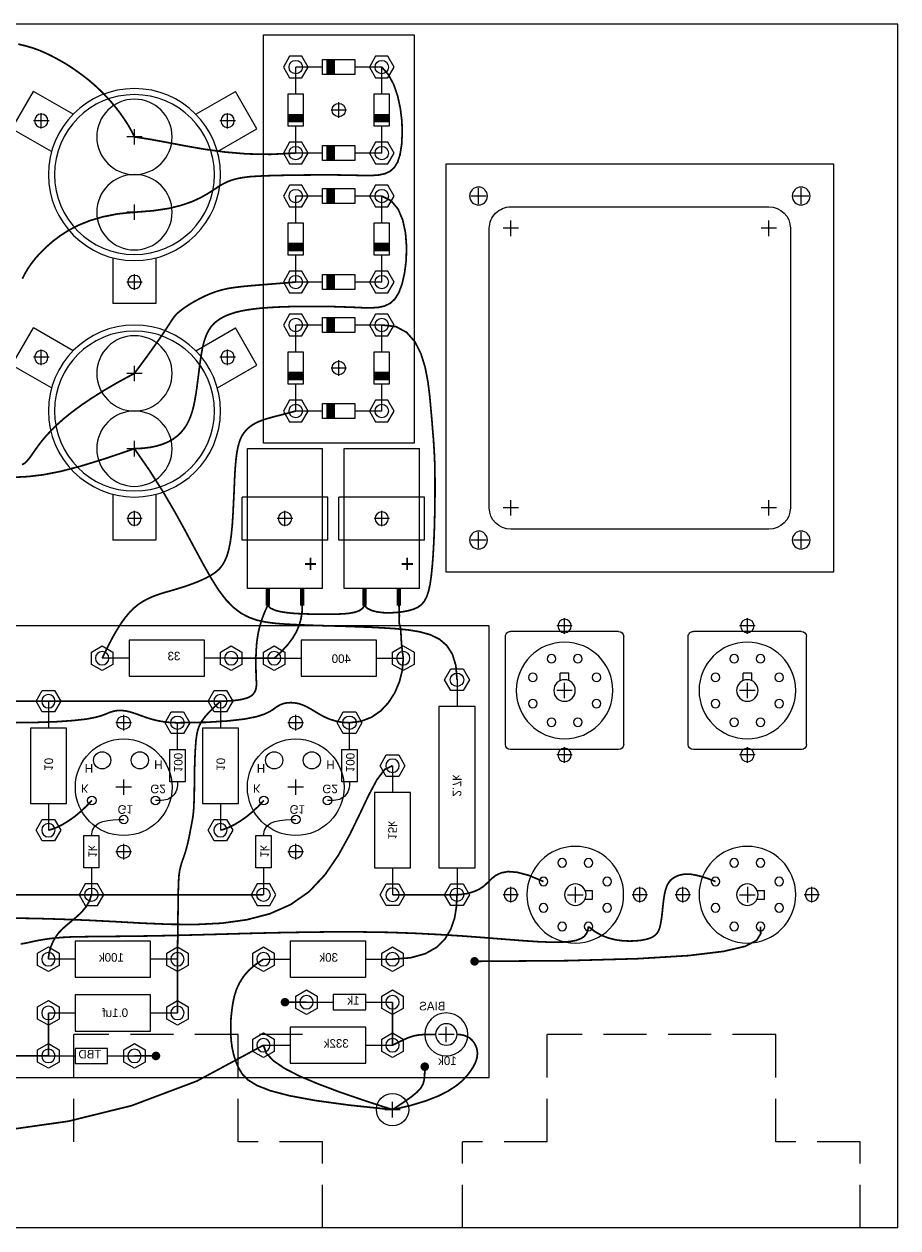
# Model space of a CAD drawing. Extents: x 0 to 48.2, y 0 to 26.
# Tile 5 of 5: x 38.1 to 48.2, y 12 to 26. Entities that reach past the tile are written whole.
import ezdxf

# ---------------------------------------------------------------- set-up
doc = ezdxf.new("R2010")
doc.units = 0
doc.linetypes.add('DASHED', pattern=[0.75, 0.5, -0.25])
doc.layers.get('0').update_dxf_attribs({"linetype": 'CONTINUOUS'})
for name, color, linetype in [('CHASSIS', 6, 'CONTINUOUS'), ('INSIDE', 1, 'CONTINUOUS'), ('PARTS', 3, 'CONTINUOUS'), ('WIRE', 253, 'CONTINUOUS')]:
    doc.layers.add(name, color=color, linetype=linetype)

# ---------------------------------------------------------------- blocks, each defined once
blk = doc.blocks.new('R05')
at = {"layer": 'INSIDE'}
for p, q in [((0, 0.5), (0, 0.188)), ((-0.088, -0.188), (-0.088, 0.188)), ((-0.088, 0.188), (0, 0.188)), ((0, 0.188), (0.088, 0.188)), ((0.088, 0.188), (0.088, -0.188)), ((0.088, -0.188), (-0.088, -0.188)), ((0, -0.188), (0, -0.5))]:
    blk.add_line(p, q, dxfattribs=at)
for points in [[(-0.072, 0.625), (-0.144, 0.5), (-0.072, 0.375), (0.072, 0.375), (0.144, 0.5), (0.072, 0.625)], [(-0.072, -0.375), (-0.144, -0.5), (-0.072, -0.625), (0.072, -0.625), (0.144, -0.5), (0.072, -0.375)]]:
    blk.add_lwpolyline(points, close=True, dxfattribs=at)
for centre in [(0, 0.5), (0, -0.5)]:
    blk.add_circle(centre, 0.078, dxfattribs=at)
blk = doc.blocks.new('POT_SMALL')
at = {"layer": 'CHASSIS'}
blk.add_circle((0, 0), 0.125, dxfattribs=at)
at = {"layer": 'INSIDE'}
for radius in [0.25, 0.125]:
    blk.add_circle((0, 0), radius, dxfattribs=at)
blk = doc.blocks.new('XFMR')
at = {"layer": 'CHASSIS'}
for p, q in [((1.625, 1.75), (-1.625, 1.75)), ((-1.875, 1.5), (-1.875, -1.5)), ((1.875, -1.5), (1.875, 1.5)), ((-1.625, -1.75), (1.625, -1.75))]:
    blk.add_line(p, q, dxfattribs=at)
for centre in [(-2, 1.875), (2, 1.875), (-2, -1.875), (2, -1.875)]:
    blk.add_circle(centre, 0.104, dxfattribs=at)
for centre, start, end in [((-1.625, 1.5), 90, 180), ((1.625, 1.5), 0, 90), ((-1.625, -1.5), 180, 270), ((1.625, -1.5), 270, 0)]:
    blk.add_arc(centre, 0.25, start, end, dxfattribs=at)
at = {"layer": 'PARTS'}
for p, q in [((-2.375, 2.25), (-2.375, -2.25)), ((2.375, 2.25), (-2.375, 2.25)), ((2.375, -2.25), (2.375, 2.25)), ((1.625, 1.75), (-1.625, 1.75)), ((-1.875, 1.5), (-1.875, -1.5)), ((1.875, -1.5), (1.875, 1.5)), ((-1.625, -1.75), (1.625, -1.75)), ((-2.375, -2.25), (2.375, -2.25))]:
    blk.add_line(p, q, dxfattribs=at)
for centre in [(-2, 1.875), (2, 1.875), (-2, -1.875), (2, -1.875)]:
    blk.add_circle(centre, 0.104, dxfattribs=at)
for centre, start, end in [((-1.625, 1.5), 90, 180), ((1.625, 1.5), 0, 90), ((-1.625, -1.5), 180, 270), ((1.625, -1.5), 270, 0)]:
    blk.add_arc(centre, 0.25, start, end, dxfattribs=at)
blk = doc.blocks.new('OCTAL')
at = {"layer": 'CHASSIS'}
for centre, radius in [((0, 0), 0.562), ((-0.75, 0), 0.078), ((0.75, 0), 0.078)]:
    blk.add_circle(centre, radius, dxfattribs=at)
at = {"layer": 'PARTS'}
for p, q in [((0.115, 0.05), (0.2, 0.05)), ((0.2, 0.05), (0.2, -0.05)), ((0.115, -0.05), (0.2, -0.05))]:
    blk.add_line(p, q, dxfattribs=at)
for centre, radius in [((0, 0), 0.562), ((-0.153, 0.37), 0.05), ((0.153, 0.37), 0.05), ((-0.37, 0.153), 0.05), ((0.37, 0.153), 0.05), ((-0.75, 0), 0.078), ((0, 0), 0.125), ((0.75, 0), 0.078), ((-0.37, -0.153), 0.05), ((0.37, -0.153), 0.05), ((-0.153, -0.37), 0.05), ((0.153, -0.37), 0.05)]:
    blk.add_circle(centre, radius, dxfattribs=at)
blk = doc.blocks.new('RELAY')
at = {"layer": 'PARTS'}
for p, q in [((-0.6875, 0.6275), (-0.6875, -0.6275)), ((-0.6275, 0.6875), (0.6275, 0.6875)), ((0.6875, 0.6275), (0.6875, -0.6275)), ((-0.6275, -0.6875), (0.6275, -0.6875))]:
    blk.add_line(p, q, dxfattribs=at)
for centre, start, end in [((-0.6275, 0.6275), 90, 180), ((0.6275, 0.6275), 0, 90), ((-0.6275, -0.6275), 180, 270), ((0.6275, -0.6275), 270, 0)]:
    blk.add_arc(centre, 0.06, start, end, dxfattribs=at)
blk.add_blockref('OCTAL', (0, 0), dxfattribs=at)
blk = doc.blocks.new('BRIDGE')
at = {"layer": 'INSIDE'}
for p, q in [((0, 0), (0.312, 0)), ((0.312, 0.088), (0.688, 0.088)), ((0.312, 0), (0.312, 0.088)), ((0.312, -0.088), (0.312, 0)), ((0.688, 0.088), (0.688, -0.088)), ((0.688, 0), (1, 0)), ((0.688, -0.088), (0.312, -0.088)), ((0.312, -0.912), (0.688, -0.912)), ((0.312, -1), (0.312, -0.912)), ((0.688, -0.912), (0.688, -1.088)), ((0, -1), (0.312, -1)), ((0.312, -1.088), (0.312, -1)), ((0.688, -1.088), (0.312, -1.088)), ((0.688, -1), (1, -1))]:
    blk.add_line(p, q, dxfattribs=at)
at = {"layer": 'INSIDE', "const_width": 0.1}
for points in [[(0.594, 0.088), (0.594, -0.088)], [(-0.088, -0.406), (0.088, -0.406)], [(0.912, -0.406), (1.088, -0.406)], [(0.594, -0.912), (0.594, -1.088)]]:
    blk.add_lwpolyline(points, dxfattribs=at)
for p in [(0, -0.5), (1, -0.5)]:
    blk.add_blockref('R05', p)
blk = doc.blocks.new('RECTIFIERS')
at = {"layer": 'CHASSIS'}
for centre in [(0, 0), (0, -3)]:
    blk.add_circle(centre, 0.078, dxfattribs=at)
at = {"layer": 'INSIDE'}
for p, q in [((-0.875, -3.875), (-0.875, 0.875)), ((-0.875, 0.875), (0.875, 0.875)), ((0.875, 0.875), (0.875, -3.875)), ((0.875, -3.875), (-0.875, -3.875))]:
    blk.add_line(p, q, dxfattribs=at)
for centre in [(0, 0), (0, -3)]:
    blk.add_circle(centre, 0.078, dxfattribs=at)
for p in [(-0.5, 0.5), (-0.5, -1), (-0.5, -2.5)]:
    blk.add_blockref('BRIDGE', p, dxfattribs=at)
blk = doc.blocks.new('MOTORCAP')
at = {"layer": 'CHASSIS'}
for centre, radius in [((0, 1.25), 0.078), ((0, 0.438), 0.438), ((0, -0.438), 0.438), ((-1.083, -0.625), 0.078), ((1.083, -0.625), 0.078)]:
    blk.add_circle(centre, radius, dxfattribs=at)
at = {"layer": 'PARTS'}
for p, q in [((-0.25, 0.968), (-0.25, 1.5)), ((0.25, 1.5), (-0.25, 1.5)), ((0.25, 0.968), (0.25, 1.5)), ((-0.964, -0.268), (-1.424, -0.533)), ((0.964, -0.268), (1.424, -0.533)), ((-1.424, -0.533), (-1.174, -0.967)), ((1.424, -0.533), (1.174, -0.967)), ((-0.714, -0.701), (-1.174, -0.967)), ((0.714, -0.701), (1.174, -0.967))]:
    blk.add_line(p, q, dxfattribs=at)
for centre, radius in [((0, 1.25), 0.078), ((0, 0), 1), ((0, 0), 0.93), ((-1.083, -0.625), 0.078), ((1.083, -0.625), 0.078)]:
    blk.add_circle(centre, radius, dxfattribs=at)
blk = doc.blocks.new('R5')
at = {"layer": 'INSIDE'}
for p, q in [((0, 0.75), (0, 0.438)), ((-0.21, -0.438), (-0.21, 0.438)), ((-0.21, 0.438), (0, 0.438)), ((0, 0.438), (0.21, 0.438)), ((0.21, 0.438), (0.21, -0.438)), ((0.21, -0.438), (-0.21, -0.438)), ((0, -0.438), (0, -0.75))]:
    blk.add_line(p, q, dxfattribs=at)
for points in [[(-0.072, 0.875), (-0.144, 0.75), (-0.072, 0.625), (0.072, 0.625), (0.144, 0.75), (0.072, 0.875)], [(-0.072, -0.625), (-0.144, -0.75), (-0.072, -0.875), (0.072, -0.875), (0.144, -0.75), (0.072, -0.625)]]:
    blk.add_lwpolyline(points, close=True, dxfattribs=at)
for centre in [(0, 0.75), (0, -0.75)]:
    blk.add_circle(centre, 0.078, dxfattribs=at)
blk = doc.blocks.new('ELCAP2')
at = {"layer": 'CHASSIS'}
blk.add_circle((0, 0), 0.078, dxfattribs=at)
at = {"layer": 'INSIDE'}
for p, q in [((-0.8125, 0.4375), (0.8125, 0.4375)), ((-0.8125, 0.4375), (-0.8125, -0.4375)), ((-0.25, 0.4975), (-0.25, -0.4975)), ((-0.25, 0.4975), (0.25, 0.4975)), ((0.25, 0.4975), (0.25, -0.4975)), ((0.8125, -0.4375), (0.8125, 0.4375)), ((-0.8125, -0.4375), (0.8125, -0.4375)), ((-0.25, -0.4975), (0.25, -0.4975))]:
    blk.add_line(p, q, dxfattribs=at)
at = {"layer": 'INSIDE', "const_width": 0.05}
for points in [[(-0.8125, 0.2), (-1.0125, 0.2)], [(-0.8125, -0.2), (-1.0125, -0.2)]]:
    blk.add_lwpolyline(points, dxfattribs=at)
at = {"layer": 'INSIDE'}
blk.add_circle((0, 0), 0.078, dxfattribs=at)

msp = doc.modelspace()

# ---------------------------------------------------------------- linework, layer by layer
at = {"layer": 'CHASSIS'}
for p, q in [((48.25, 26), (31.25, 26)), ((48.25, 12), (48.25, 26)), ((41.75, 24.91), (41.75, 25.09)), ((38.292, 24.785), (38.292, 24.965)), ((40.458, 24.785), (40.458, 24.965)), ((41.84, 25), (41.66, 25)), ((38.382, 24.875), (38.202, 24.875)), ((40.548, 24.875), (40.368, 24.875)), ((39.465, 24.688), (39.285, 24.688)), ((39.375, 24.598), (39.375, 24.777)), ((43.375, 23.91), (43.375, 24.09)), ((47.125, 23.91), (47.125, 24.09)), ((43.465, 24), (43.285, 24)), ((47.215, 24), (47.035, 24)), ((39.465, 23.812), (39.285, 23.812)), ((39.375, 23.723), (39.375, 23.902)), ((43.75, 23.535), (43.75, 23.715)), ((46.75, 23.535), (46.75, 23.715)), ((43.84, 23.625), (43.66, 23.625)), ((46.84, 23.625), (46.66, 23.625)), ((39.465, 23), (39.285, 23)), ((39.375, 22.91), (39.375, 23.09)), ((38.382, 22.125), (38.202, 22.125)), ((38.292, 22.035), (38.292, 22.215)), ((40.548, 22.125), (40.368, 22.125)), ((40.458, 22.035), (40.458, 22.215)), ((39.375, 21.848), (39.375, 22.027)), ((41.84, 22), (41.66, 22)), ((41.75, 21.91), (41.75, 22.09)), ((39.465, 21.938), (39.285, 21.938)), ((39.375, 20.973), (39.375, 21.152)), ((39.465, 21.062), (39.285, 21.062)), ((43.75, 20.285), (43.75, 20.465)), ((46.75, 20.285), (46.75, 20.465)), ((39.375, 20.16), (39.375, 20.34)), ((41.125, 20.16), (41.125, 20.34)), ((42.25, 20.16), (42.25, 20.34)), ((43.84, 20.375), (43.66, 20.375)), ((46.84, 20.375), (46.66, 20.375)), ((39.465, 20.25), (39.285, 20.25)), ((41.215, 20.25), (41.035, 20.25)), ((42.34, 20.25), (42.16, 20.25)), ((43.375, 19.91), (43.375, 20.09)), ((47.125, 19.91), (47.125, 20.09)), ((43.465, 20), (43.285, 20)), ((47.215, 20), (47.035, 20)), ((44.375, 18.91), (44.375, 19.09)), ((46.5, 18.91), (46.5, 19.09)), ((44.465, 19), (44.285, 19)), ((46.59, 19), (46.41, 19)), ((44.465, 18.25), (44.285, 18.25)), ((44.375, 18.16), (44.375, 18.34)), ((46.59, 18.25), (46.41, 18.25)), ((46.5, 18.16), (46.5, 18.34)), ((39.25, 17.785), (39.25, 17.965)), ((41.25, 17.785), (41.25, 17.965)), ((39.34, 17.875), (39.16, 17.875)), ((41.34, 17.875), (41.16, 17.875)), ((44.375, 17.41), (44.375, 17.59)), ((46.5, 17.41), (46.5, 17.59)), ((44.465, 17.5), (44.285, 17.5)), ((46.59, 17.5), (46.41, 17.5)), ((39.34, 17.125), (39.16, 17.125)), ((39.25, 17.035), (39.25, 17.215)), ((41.34, 17.125), (41.16, 17.125)), ((41.25, 17.035), (41.25, 17.215)), ((39.25, 16.285), (39.25, 16.465)), ((41.25, 16.285), (41.25, 16.465)), ((39.34, 16.375), (39.16, 16.375)), ((41.34, 16.375), (41.16, 16.375)), ((43.75, 15.785), (43.75, 15.965)), ((44.5, 15.965), (44.5, 15.785)), ((45.25, 15.785), (45.25, 15.965)), ((45.75, 15.785), (45.75, 15.965)), ((46.5, 15.965), (46.5, 15.785)), ((47.25, 15.785), (47.25, 15.965)), ((43.84, 15.875), (43.66, 15.875)), ((44.41, 15.875), (44.59, 15.875)), ((45.34, 15.875), (45.16, 15.875)), ((45.84, 15.875), (45.66, 15.875)), ((46.41, 15.875), (46.59, 15.875)), ((47.34, 15.875), (47.16, 15.875)), ((43, 14.16), (43, 14.34)), ((43.09, 14.25), (42.91, 14.25)), ((42.375, 13.285), (42.375, 13.465)), ((42.465, 13.375), (42.285, 13.375)), ((48.25, 12), (31.25, 12))]:
    msp.add_line(p, q, dxfattribs=at)
at = {"layer": 'CHASSIS', "linetype": 'DASHED'}
for p, q in [((38.671, 13), (38.671, 14.25)), ((41.329, 14.25), (38.671, 14.25)), ((40.579, 13), (40.579, 14.25)), ((44.171, 13), (44.171, 14.25)), ((46.829, 14.25), (44.171, 14.25)), ((46.829, 13), (46.829, 14.25)), ((41.562, 13), (40.579, 13)), ((41.562, 12), (41.562, 13)), ((43.188, 12), (43.188, 13)), ((44.171, 13), (43.188, 13)), ((47.812, 13), (46.829, 13)), ((47.812, 12), (47.812, 13))]:
    msp.add_line(p, q, dxfattribs=at)
at = {"layer": 'CHASSIS'}
for centre, radius in [((39.25, 17.875), 0.078), ((41.25, 17.875), 0.078), ((39.25, 17.125), 0.562), ((41.25, 17.125), 0.562), ((39.25, 16.375), 0.078), ((41.25, 16.375), 0.078), ((42.375, 13.375), 0.188)]:
    msp.add_circle(centre, radius, dxfattribs=at)
at = {"layer": 'INSIDE'}
for p, q in [((43.125, 19), (31.5, 19)), ((43.5, 19), (43.125, 19)), ((43.5, 13.75), (43.5, 19)), ((43.125, 18.375), (43.125, 18.062)), ((42.915, 18.062), (42.915, 16.188)), ((43.125, 18.062), (42.915, 18.062)), ((43.335, 18.062), (43.125, 18.062)), ((43.335, 16.188), (43.335, 18.062)), ((39.875, 17.562), (39.875, 17.875)), ((41.875, 17.562), (41.875, 17.875)), ((39.787, 17.188), (39.787, 17.562)), ((39.787, 17.562), (39.963, 17.562)), ((39.963, 17.562), (39.963, 17.188)), ((41.787, 17.562), (41.963, 17.562)), ((41.787, 17.188), (41.787, 17.562)), ((41.963, 17.562), (41.963, 17.188)), ((39.875, 17.188), (39.787, 17.188)), ((39.963, 17.188), (39.875, 17.188)), ((41.875, 17.188), (41.787, 17.188)), ((41.963, 17.188), (41.875, 17.188)), ((38.787, 16.188), (38.787, 16.562)), ((38.787, 16.562), (38.875, 16.562)), ((38.787, 16.562), (38.875, 16.562)), ((38.875, 16.562), (38.963, 16.562)), ((38.963, 16.562), (38.963, 16.188)), ((40.787, 16.188), (40.787, 16.562)), ((40.787, 16.562), (40.875, 16.562)), ((40.875, 16.562), (40.963, 16.562)), ((40.963, 16.562), (40.963, 16.188)), ((38.963, 16.188), (38.787, 16.188)), ((38.875, 16.188), (38.875, 15.875)), ((40.963, 16.188), (40.787, 16.188)), ((40.875, 16.188), (40.875, 15.875)), ((42.915, 16.188), (43.335, 16.188)), ((43.125, 16.188), (43.125, 15.875)), ((42.75, 14.5), (42.75, 14.5)), ((31.5, 13.75), (43.5, 13.75))]:
    msp.add_line(p, q, dxfattribs=at)
for points in [[(43.197, 18.5), (43.269, 18.375), (43.197, 18.25), (43.053, 18.25), (42.981, 18.375), (43.053, 18.5)], [(39.947, 18), (40.019, 17.875), (39.947, 17.75), (39.803, 17.75), (39.731, 17.875), (39.803, 18)], [(41.947, 18), (42.019, 17.875), (41.947, 17.75), (41.803, 17.75), (41.731, 17.875), (41.803, 18)], [(38.803, 16), (38.731, 15.875), (38.803, 15.75), (38.947, 15.75), (39.019, 15.875), (38.947, 16)], [(40.803, 16), (40.731, 15.875), (40.803, 15.75), (40.947, 15.75), (41.019, 15.875), (40.947, 16)], [(43.197, 16), (43.269, 15.875), (43.197, 15.75), (43.053, 15.75), (42.981, 15.875), (43.053, 16)]]:
    msp.add_lwpolyline(points, close=True, dxfattribs=at)
for points in [[(39.875, 17.188), (39.875, 17.15), (39.871, 17.119), (39.865, 17.092), (39.856, 17.07), (39.845, 17.051), (39.833, 17.035), (39.819, 17.022), (39.805, 17.011), (39.79, 17), (39.775, 16.991), (39.758, 16.984), (39.738, 16.978), (39.715, 16.974), (39.688, 16.971), (39.656, 16.971), (39.62, 16.972)], [(41.875, 17.188), (41.875, 17.15), (41.871, 17.119), (41.865, 17.092), (41.856, 17.07), (41.845, 17.051), (41.833, 17.035), (41.819, 17.022), (41.805, 17.011), (41.79, 17), (41.775, 16.991), (41.758, 16.984), (41.738, 16.978), (41.715, 16.974), (41.688, 16.971), (41.656, 16.971), (41.62, 16.972)], [(38.875, 16.562), (38.887, 16.626), (38.915, 16.673), (38.956, 16.706), (39.007, 16.727), (39.065, 16.739), (39.126, 16.746), (39.189, 16.748), (39.25, 16.75)], [(40.875, 16.562), (40.887, 16.626), (40.915, 16.673), (40.956, 16.706), (41.007, 16.727), (41.065, 16.739), (41.126, 16.746), (41.189, 16.748), (41.25, 16.75)]]:
    msp.add_lwpolyline(points, dxfattribs=at)
for centre in [(43.125, 18.375), (39.875, 17.875), (41.875, 17.875), (38.875, 15.875), (40.875, 15.875), (43.125, 15.875)]:
    msp.add_circle(centre, 0.078, dxfattribs=at)
at = {"layer": 'PARTS'}
for centre, radius in [((39.25, 17.875), 0.078), ((41.25, 17.875), 0.078), ((39.25, 17.125), 0.562), ((41.25, 17.125), 0.562), ((39, 17.438), 0.1), ((39.438, 17.438), 0.1), ((41, 17.438), 0.1), ((41.437, 17.438), 0.1), ((38.88, 16.972), 0.05), ((39.62, 16.972), 0.05), ((40.88, 16.972), 0.05), ((41.62, 16.972), 0.05), ((39.25, 16.75), 0.05), ((41.25, 16.75), 0.05), ((39.25, 16.375), 0.078), ((41.25, 16.375), 0.078)]:
    msp.add_circle(centre, radius, dxfattribs=at)
at = {"layer": 'WIRE', "color": 1, "const_width": 0.02}
for points in [[(39.375, 24.688), (39.34, 24.759), (39.299, 24.83), (39.253, 24.901), (39.203, 24.972), (39.149, 25.041), (39.092, 25.109), (39.032, 25.174), (38.969, 25.237), (38.904, 25.297), (38.837, 25.354), (38.768, 25.407), (38.699, 25.457), (38.629, 25.505), (38.558, 25.549), (38.487, 25.589), (38.416, 25.627), (38.345, 25.662), (38.273, 25.693), (38.197, 25.721), (38.115, 25.745), (38.025, 25.767)], [(41.25, 24.5), (40.957, 24.485), (40.683, 24.49), (40.426, 24.512), (40.186, 24.545), (39.962, 24.584), (39.753, 24.624), (39.557, 24.66), (39.375, 24.688)], [(42.25, 22.5), (42.412, 22.483), (42.539, 22.415), (42.635, 22.306), (42.705, 22.168), (42.754, 22.01), (42.786, 21.844), (42.807, 21.678), (42.821, 21.525), (42.833, 21.392), (42.842, 21.276), (42.851, 21.173), (42.857, 21.077), (42.862, 20.985), (42.866, 20.891), (42.868, 20.79), (42.869, 20.677), (42.869, 20.55), (42.868, 20.411), (42.865, 20.264), (42.861, 20.115), (42.855, 19.967), (42.847, 19.825), (42.837, 19.694), (42.825, 19.578), (42.811, 19.481), (42.793, 19.401), (42.771, 19.337), (42.744, 19.287), (42.711, 19.248), (42.67, 19.218), (42.621, 19.196), (42.563, 19.179), (42.495, 19.166), (42.421, 19.157), (42.343, 19.153), (42.267, 19.155), (42.196, 19.164), (42.134, 19.18), (42.084, 19.204), (42.05, 19.238)], [(40.925, 19.238), (40.911, 19.21), (40.896, 19.178), (40.881, 19.141), (40.865, 19.1), (40.85, 19.056), (40.836, 19.009), (40.823, 18.96), (40.812, 18.909), (40.804, 18.858), (40.797, 18.807), (40.793, 18.757), (40.79, 18.708), (40.788, 18.661), (40.787, 18.618), (40.787, 18.578), (40.787, 18.543), (40.787, 18.512), (40.788, 18.486), (40.788, 18.463), (40.789, 18.443), (40.79, 18.424), (40.791, 18.406), (40.791, 18.387), (40.792, 18.367), (40.793, 18.345), (40.793, 18.322), (40.792, 18.297), (40.788, 18.273), (40.781, 18.249), (40.769, 18.226), (40.753, 18.205), (40.731, 18.186), (40.702, 18.17), (40.667, 18.158), (40.627, 18.147), (40.582, 18.139), (40.534, 18.134), (40.483, 18.129), (40.43, 18.127), (40.375, 18.125)], [(42.05, 19.238), (42.026, 19.204), (41.988, 19.178), (41.937, 19.16), (41.875, 19.148), (41.804, 19.141), (41.723, 19.138), (41.636, 19.137), (41.543, 19.137), (41.446, 19.138), (41.348, 19.141), (41.252, 19.145), (41.162, 19.153), (41.081, 19.165), (41.012, 19.182), (40.959, 19.206), (40.925, 19.238)], [(40.375, 18.125), (38.25, 18.125), (36.25, 18.125), (34.25, 18.125), (32.25, 18.125)], [(39.875, 15.125), (39.878, 15.359), (39.88, 15.551), (39.882, 15.706), (39.883, 15.83), (39.885, 15.927), (39.887, 16.003), (39.89, 16.062), (39.894, 16.11), (39.9, 16.152), (39.908, 16.188), (39.917, 16.221), (39.926, 16.252), (39.936, 16.281), (39.947, 16.31), (39.957, 16.34), (39.968, 16.373), (39.978, 16.409), (39.988, 16.448), (39.998, 16.488), (40.007, 16.529), (40.015, 16.57), (40.023, 16.611), (40.03, 16.649), (40.037, 16.684), (40.043, 16.716), (40.049, 16.746), (40.054, 16.777), (40.058, 16.809), (40.062, 16.846), (40.065, 16.889), (40.067, 16.94), (40.069, 17.002), (40.071, 17.074), (40.072, 17.156), (40.073, 17.244), (40.074, 17.336), (40.077, 17.427), (40.08, 17.516), (40.085, 17.599), (40.091, 17.674), (40.1, 17.738), (40.112, 17.793), (40.131, 17.844), (40.157, 17.892), (40.193, 17.941), (40.239, 17.994), (40.3, 18.054), (40.375, 18.125)], [(39.875, 14.5), (39.875, 14.629), (39.875, 14.738), (39.875, 14.83), (39.875, 14.906), (39.875, 14.971), (39.875, 15.027), (39.875, 15.078), (39.875, 15.125)]]:
    msp.add_lwpolyline(points, dxfattribs=at)
at = {"layer": 'WIRE', "color": 7, "const_width": 0.02}
for points in [[(42.25, 25.5), (42.328, 25.411), (42.389, 25.297), (42.435, 25.163), (42.466, 25.019), (42.484, 24.872), (42.488, 24.728), (42.481, 24.596), (42.463, 24.484), (42.435, 24.396), (42.396, 24.332), (42.347, 24.288), (42.287, 24.26), (42.215, 24.245), (42.131, 24.239), (42.036, 24.239), (41.928, 24.242), (41.808, 24.244), (41.678, 24.246), (41.543, 24.246), (41.405, 24.245), (41.269, 24.244), (41.137, 24.242), (41.014, 24.239), (40.903, 24.236), (40.806, 24.231), (40.722, 24.226), (40.648, 24.217), (40.583, 24.206), (40.523, 24.191), (40.467, 24.171), (40.412, 24.145), (40.355, 24.112), (40.295, 24.072), (40.226, 24.028), (40.144, 23.981), (40.044, 23.935), (39.922, 23.893), (39.773, 23.856), (39.592, 23.829), (39.375, 23.812)], [(39.375, 23.812), (39.181, 23.793), (39.01, 23.759), (38.859, 23.715), (38.727, 23.662), (38.612, 23.603), (38.511, 23.538), (38.424, 23.472), (38.349, 23.406), (38.283, 23.341), (38.226, 23.278), (38.178, 23.216), (38.136, 23.156), (38.102, 23.097), (38.072, 23.039)], [(46.653, 15.505), (46.655, 15.421), (46.607, 15.344), (46.475, 15.275), (46.223, 15.216), (45.817, 15.167), (45.223, 15.131), (44.405, 15.108), (43.329, 15.1)], [(41.375, 14.625), (41.125, 14.625)], [(39.375, 14), (39.625, 14)], [(42.375, 13.375), (42.499, 13.458), (42.592, 13.523), (42.658, 13.577), (42.703, 13.625), (42.73, 13.673), (42.744, 13.727), (42.749, 13.792), (42.75, 13.875)]]:
    msp.add_lwpolyline(points, dxfattribs=at)
at = {"layer": 'WIRE', "color": 125, "const_width": 0.02}
for points in [[(42.25, 24), (42.359, 23.945), (42.44, 23.848), (42.494, 23.721), (42.526, 23.572), (42.538, 23.413), (42.534, 23.253), (42.515, 23.104), (42.486, 22.976), (42.448, 22.875), (42.402, 22.802), (42.347, 22.752), (42.283, 22.721), (42.21, 22.705), (42.127, 22.7), (42.034, 22.701), (41.93, 22.706), (41.816, 22.71), (41.693, 22.714), (41.566, 22.716), (41.436, 22.716), (41.306, 22.716), (41.18, 22.714), (41.06, 22.71), (40.95, 22.704), (40.85, 22.697), (40.762, 22.687), (40.684, 22.676), (40.614, 22.663), (40.553, 22.648), (40.499, 22.631), (40.45, 22.613), (40.406, 22.592), (40.367, 22.57), (40.331, 22.544), (40.298, 22.516), (40.269, 22.484), (40.243, 22.446), (40.22, 22.404), (40.2, 22.355), (40.182, 22.299), (40.167, 22.237), (40.154, 22.168), (40.142, 22.094), (40.132, 22.017), (40.122, 21.939), (40.112, 21.86), (40.102, 21.782), (40.091, 21.707), (40.079, 21.636), (40.066, 21.568), (40.05, 21.505), (40.031, 21.446), (40.008, 21.391), (39.982, 21.339), (39.95, 21.292), (39.914, 21.248), (39.871, 21.208), (39.822, 21.172), (39.767, 21.141), (39.704, 21.115), (39.634, 21.093), (39.556, 21.077), (39.47, 21.067), (39.375, 21.062)], [(39.375, 21.062), (39.03, 20.945), (38.748, 20.858), (38.516, 20.798), (38.318, 20.759), (38.141, 20.738), (37.972, 20.729)], [(39.375, 21.062), (39.551, 20.808), (39.707, 20.562), (39.844, 20.328), (39.966, 20.107), (40.075, 19.903), (40.175, 19.718), (40.267, 19.555), (40.354, 19.417), (40.439, 19.305), (40.525, 19.217), (40.612, 19.15), (40.703, 19.102), (40.8, 19.067), (40.905, 19.045), (41.02, 19.03), (41.146, 19.021), (41.285, 19.014), (41.435, 19.008), (41.593, 19.003), (41.757, 18.999), (41.922, 18.993), (42.088, 18.987), (42.25, 18.979), (42.406, 18.969), (42.554, 18.955), (42.69, 18.933), (42.812, 18.899), (42.918, 18.848), (43.005, 18.774), (43.07, 18.674), (43.111, 18.543), (43.125, 18.375)], [(37.945, 15.603), (38.228, 15.599), (38.526, 15.59), (38.834, 15.578), (39.15, 15.562), (39.468, 15.544), (39.785, 15.531), (40.095, 15.529), (40.396, 15.544), (40.681, 15.584), (40.948, 15.653), (41.19, 15.76), (41.405, 15.91), (41.59, 16.107), (41.746, 16.335), (41.88, 16.578), (41.996, 16.817), (42.099, 17.034), (42.193, 17.211), (42.283, 17.331), (42.375, 17.375)], [(43.125, 15.875), (43.133, 15.875), (43.156, 15.877), (43.191, 15.88), (43.234, 15.887), (43.283, 15.899), (43.335, 15.917), (43.387, 15.941), (43.436, 15.974), (43.48, 16.015), (43.524, 16.059), (43.575, 16.099), (43.637, 16.129), (43.718, 16.144), (43.823, 16.136), (43.959, 16.1), (44.13, 16.028)], [(43.125, 15.875), (43.118, 15.735), (43.096, 15.6), (43.052, 15.473), (42.984, 15.359), (42.887, 15.263), (42.756, 15.189), (42.587, 15.142), (42.375, 15.125)], [(43.125, 15.875), (42.375, 15.875)]]:
    msp.add_lwpolyline(points, dxfattribs=at)
at = {"layer": 'WIRE', "const_width": 0.02}
for points in [[(41.25, 23), (41.056, 22.984), (40.894, 22.971), (40.759, 22.96), (40.647, 22.95), (40.553, 22.939), (40.472, 22.927), (40.4, 22.911), (40.332, 22.892), (40.264, 22.867), (40.196, 22.838), (40.13, 22.805), (40.067, 22.771), (40.009, 22.736), (39.957, 22.702), (39.913, 22.669), (39.877, 22.639), (39.851, 22.612), (39.827, 22.582), (39.8, 22.542), (39.763, 22.484), (39.709, 22.402), (39.631, 22.289), (39.522, 22.136), (39.375, 21.938)], [(39.375, 21.938), (39.187, 21.836), (39.022, 21.74), (38.877, 21.649), (38.752, 21.564), (38.644, 21.484), (38.551, 21.409), (38.473, 21.339), (38.406, 21.273), (38.35, 21.212), (38.302, 21.156), (38.262, 21.104), (38.228, 21.057), (38.199, 21.015), (38.173, 20.977), (38.148, 20.945), (38.125, 20.917), (38.099, 20.893), (38.068, 20.875)], [(38.88, 16.972), (38.812, 16.9), (38.743, 16.836), (38.674, 16.779), (38.606, 16.732), (38.541, 16.692), (38.48, 16.661), (38.424, 16.639), (38.375, 16.625)], [(40.88, 16.972), (40.812, 16.9), (40.743, 16.836), (40.674, 16.779), (40.606, 16.732), (40.541, 16.692), (40.48, 16.661), (40.424, 16.639), (40.375, 16.625)], [(38.875, 15.875), (36.875, 15.875)], [(38.875, 15.875), (38.853, 15.803), (38.816, 15.739), (38.768, 15.681), (38.714, 15.628), (38.655, 15.578), (38.597, 15.529), (38.542, 15.481), (38.494, 15.431), (38.456, 15.379), (38.427, 15.326), (38.405, 15.274), (38.391, 15.227), (38.382, 15.186), (38.377, 15.154), (38.375, 15.133), (38.375, 15.125)], [(40.875, 15.875), (38.875, 15.875)], [(42.375, 14.625), (42.375, 14.125)], [(38.375, 14.5), (38.375, 14.376), (38.375, 14.281), (38.375, 14.21), (38.375, 14.156), (38.375, 14.114), (38.375, 14.078), (38.375, 14.042), (38.375, 14)], [(43.125, 14.25), (43.169, 14.247), (43.208, 14.239), (43.241, 14.226), (43.27, 14.21), (43.294, 14.189), (43.314, 14.167), (43.331, 14.141), (43.344, 14.115), (43.354, 14.087), (43.36, 14.057), (43.362, 14.026), (43.359, 13.992), (43.35, 13.955), (43.335, 13.915), (43.312, 13.871), (43.281, 13.823), (43.241, 13.77), (43.188, 13.713), (43.118, 13.655), (43.027, 13.595), (42.912, 13.536), (42.767, 13.479), (42.59, 13.425), (42.375, 13.375)], [(42.375, 14.125), (42.458, 14.166), (42.523, 14.197), (42.577, 14.219), (42.625, 14.234), (42.673, 14.243), (42.727, 14.248), (42.792, 14.25), (42.875, 14.25)], [(38.375, 14), (37.25, 14)]]:
    msp.add_lwpolyline(points, dxfattribs=at)
at = {"layer": 'WIRE', "color": 30, "const_width": 0.02}
for points in [[(41.25, 21.5), (41.169, 21.478), (41.1, 21.46), (41.041, 21.445), (40.991, 21.432), (40.949, 21.42), (40.912, 21.41), (40.88, 21.4), (40.851, 21.389), (40.823, 21.378), (40.796, 21.366), (40.77, 21.352), (40.746, 21.337), (40.722, 21.321), (40.7, 21.303), (40.679, 21.283), (40.659, 21.26), (40.64, 21.236), (40.623, 21.208), (40.607, 21.174), (40.592, 21.133), (40.579, 21.083), (40.567, 21.023), (40.557, 20.951), (40.549, 20.865), (40.542, 20.765), (40.537, 20.653), (40.532, 20.534), (40.526, 20.411), (40.52, 20.289), (40.512, 20.17), (40.501, 20.06), (40.487, 19.962), (40.469, 19.878), (40.448, 19.808), (40.422, 19.75), (40.394, 19.703), (40.362, 19.664), (40.326, 19.632), (40.288, 19.604), (40.247, 19.58), (40.204, 19.557), (40.158, 19.535), (40.109, 19.514), (40.058, 19.494), (40.005, 19.475), (39.951, 19.456), (39.894, 19.439), (39.836, 19.421), (39.777, 19.404), (39.716, 19.387), (39.655, 19.367), (39.594, 19.345), (39.534, 19.318), (39.475, 19.287), (39.418, 19.249), (39.363, 19.204), (39.311, 19.15), (39.261, 19.089), (39.214, 19.022), (39.168, 18.949), (39.124, 18.872), (39.082, 18.792), (39.041, 18.709), (39, 18.625)], [(41, 18.625), (41.086, 18.705), (41.157, 18.782), (41.214, 18.858), (41.258, 18.933), (41.29, 19.008), (41.311, 19.083), (41.323, 19.16), (41.325, 19.238)], [(42.5, 18.625), (42.492, 18.687), (42.486, 18.739), (42.481, 18.783), (42.478, 18.82), (42.476, 18.851), (42.475, 18.876), (42.474, 18.897), (42.473, 18.915), (42.472, 18.931), (42.471, 18.944), (42.47, 18.956), (42.468, 18.966), (42.467, 18.976), (42.465, 18.984), (42.463, 18.991), (42.462, 18.998), (42.46, 19.005), (42.458, 19.012), (42.457, 19.018), (42.455, 19.025), (42.454, 19.032), (42.453, 19.039), (42.453, 19.047), (42.452, 19.056), (42.453, 19.065), (42.453, 19.076), (42.453, 19.09), (42.454, 19.108), (42.454, 19.13), (42.453, 19.159), (42.452, 19.194), (42.45, 19.238)], [(40.5, 18.625), (41, 18.625)], [(42.5, 18.625), (42.489, 18.485), (42.455, 18.35), (42.401, 18.223), (42.328, 18.109), (42.238, 18.013), (42.131, 17.939), (42.01, 17.892), (41.875, 17.875)], [(41.875, 17.875), (41.787, 17.88), (41.709, 17.896), (41.64, 17.918), (41.578, 17.945), (41.522, 17.976), (41.471, 18.007), (41.422, 18.036), (41.375, 18.062), (41.328, 18.083), (41.282, 18.098), (41.236, 18.106), (41.191, 18.109), (41.148, 18.106), (41.107, 18.098), (41.068, 18.083), (41.031, 18.062), (40.996, 18.036), (40.952, 18.007), (40.888, 17.976), (40.793, 17.945), (40.656, 17.918), (40.464, 17.896), (40.208, 17.88), (39.875, 17.875)], [(39.875, 17.875), (39.786, 17.878), (39.705, 17.888), (39.633, 17.901), (39.567, 17.918), (39.508, 17.937), (39.455, 17.956), (39.406, 17.974), (39.361, 17.99), (39.319, 18.002), (39.28, 18.011), (39.242, 18.016), (39.207, 18.018), (39.172, 18.016), (39.138, 18.01), (39.105, 18.001), (39.07, 17.988), (39.033, 17.973), (38.985, 17.955), (38.915, 17.936), (38.813, 17.917), (38.668, 17.901), (38.471, 17.887), (38.21, 17.878), (37.875, 17.875)]]:
    msp.add_lwpolyline(points, dxfattribs=at)
at = {"layer": 'WIRE', "color": 44, "const_width": 0.02}
for points in [[(44.653, 15.505), (44.726, 15.447), (44.805, 15.402), (44.887, 15.371), (44.97, 15.35), (45.052, 15.339), (45.13, 15.336), (45.202, 15.338), (45.266, 15.345), (45.32, 15.355), (45.364, 15.368), (45.4, 15.384), (45.428, 15.404), (45.451, 15.428), (45.468, 15.456), (45.481, 15.49), (45.49, 15.528), (45.498, 15.572), (45.505, 15.62), (45.511, 15.671), (45.516, 15.723), (45.522, 15.775), (45.528, 15.826), (45.536, 15.874), (45.545, 15.917), (45.556, 15.955), (45.569, 15.987), (45.585, 16.015), (45.603, 16.039), (45.624, 16.058), (45.647, 16.074), (45.672, 16.088), (45.699, 16.099), (45.73, 16.107), (45.764, 16.113), (45.803, 16.115), (45.85, 16.112), (45.904, 16.102), (45.968, 16.086), (46.043, 16.062), (46.13, 16.028)], [(44.653, 15.505), (44.645, 15.462), (44.63, 15.424), (44.605, 15.391), (44.566, 15.365), (44.51, 15.344), (44.435, 15.33), (44.338, 15.323), (44.214, 15.323), (44.063, 15.329), (43.884, 15.341), (43.68, 15.357), (43.452, 15.375), (43.202, 15.394), (42.932, 15.411), (42.643, 15.426), (42.337, 15.437), (42.016, 15.442), (41.686, 15.443), (41.352, 15.439), (41.02, 15.433), (40.695, 15.425), (40.383, 15.416), (40.09, 15.408), (39.821, 15.401), (39.581, 15.396), (39.369, 15.393), (39.182, 15.391), (39.019, 15.389), (38.875, 15.388), (38.75, 15.386), (38.641, 15.384), (38.545, 15.379), (38.461, 15.372), (38.386, 15.364), (38.32, 15.354), (38.262, 15.344), (38.211, 15.334), (38.166, 15.324), (38.125, 15.315), (38.088, 15.308), (38.053, 15.303)]]:
    msp.add_lwpolyline(points, dxfattribs=at)
at = {"layer": 'WIRE', "color": 4, "const_width": 0.02}
msp.add_lwpolyline([(40.875, 15.125), (40.78, 15.061), (40.703, 14.994), (40.642, 14.923), (40.596, 14.849), (40.561, 14.773), (40.536, 14.694), (40.519, 14.612), (40.507, 14.529), (40.498, 14.443), (40.494, 14.357), (40.494, 14.271), (40.499, 14.184), (40.51, 14.1), (40.528, 14.017), (40.553, 13.937), (40.586, 13.861), (40.629, 13.789), (40.695, 13.721), (40.799, 13.657), (40.954, 13.596), (41.175, 13.538), (41.476, 13.482), (41.871, 13.428), (42.375, 13.375)], dxfattribs=at)
at = {"layer": 'WIRE', "color": 7, "const_width": 0.05}
for points in [[(43.354, 15.1, -1), (43.304, 15.1, -1)], [(41.1, 14.625, -1), (41.15, 14.625, -1)], [(39.65, 14, -1), (39.6, 14, -1)], [(42.725, 13.875, -1), (42.775, 13.875, -1)]]:
    msp.add_lwpolyline(points, format="xyb", close=True, dxfattribs=at)
at = {"layer": 'WIRE', "color": 2, "const_width": 0.02}
for points in [[(34.5, 12.25), (34.507, 12.354), (34.536, 12.474), (34.596, 12.601), (34.697, 12.729), (34.848, 12.848), (35.059, 12.952), (35.34, 13.031), (35.7, 13.08), (36.146, 13.094), (36.67, 13.093), (37.263, 13.101), (37.913, 13.142), (38.609, 13.241), (39.342, 13.422), (40.101, 13.708), (40.875, 14.125)], [(40.875, 14.125), (40.906, 14.034), (40.989, 13.945), (41.119, 13.856), (41.293, 13.766), (41.51, 13.675), (41.764, 13.579), (42.053, 13.48), (42.375, 13.375)]]:
    msp.add_lwpolyline(points, dxfattribs=at)

# ---------------------------------------------------------------- block references
at = {"xscale": -1}
for p, rotation in [((39.75, 18.625), 270), ((41.75, 18.625), 90), ((39.125, 15.125), 270), ((41.625, 15.125), 90), ((39.125, 14.5), 90), ((41.625, 14.125), 90)]:
    msp.add_blockref('R5', p, dxfattribs=dict(at, rotation=rotation))
for p in [(38.375, 17.375), (40.375, 17.375), (42.375, 16.625)]:
    msp.add_blockref('R5', p, dxfattribs=at)
at = {"layer": 'CHASSIS', "xscale": -1, "rotation": 180}
for name, p in [('MOTORCAP', (39.375, 24.25)), ('OCTAL', (44.5, 15.875)), ('OCTAL', (46.5, 15.875))]:
    msp.add_blockref(name, p, dxfattribs=at)
at = {"layer": 'CHASSIS', "xscale": -1}
msp.add_blockref('POT_SMALL', (43, 14.25), dxfattribs=at)
at = {"layer": 'INSIDE', "rotation": 180}
msp.add_blockref('RECTIFIERS', (41.75, 22), dxfattribs=at)
at = {"layer": 'INSIDE', "xscale": -1}
for name, p, rotation in [('MOTORCAP', (39.375, 21.5), 180), ('ELCAP2', (41.125, 20.25), 270), ('ELCAP2', (42.25, 20.25), 270), ('R05', (41.875, 14.625), 90), ('R05', (38.875, 14), 90)]:
    msp.add_blockref(name, p, dxfattribs=dict(at, rotation=rotation))
at = {"layer": 'PARTS', "xscale": -1, "rotation": 270}
for name, p in [('XFMR', (45.25, 22)), ('RELAY', (44.375, 18.25)), ('RELAY', (46.5, 18.25))]:
    msp.add_blockref(name, p, dxfattribs=at)

# ---------------------------------------------------------------- texts
at = {"layer": 'INSIDE', "text_generation_flag": 2}
for s, height, p in [('+', 0.2, (41.5, 19.625)), ('+', 0.2, (42.625, 19.625)), ('33', 0.1, (39.909, 18.601)), ('400', 0.1, (41.891, 18.57)), ('100k', 0.1, (39.252, 15.096)), ('30k', 0.1, (41.741, 15.096)), ('1k', 0.1, (41.991, 14.596)), ('0.1uf', 0.1, (39.301, 14.453)), ('BIAS', 0.1, (42.99, 14.53)), ('332k', 0.1, (41.866, 14.096)), ('TBD', 0.1, (38.991, 13.971)), ('10k', 0.1, (43.121, 13.894))]:
    msp.add_text(s, height=height, dxfattribs=at).set_placement(p)
for s, p in [('100', (39.834, 17.301)), ('100', (41.834, 17.301)), ('10', (38.329, 17.317)), ('10', (40.329, 17.317)), ('2.7k', (43.075, 17.016)), ('15k', (42.325, 16.516)), ('1k', (38.84, 16.308)), ('1k', (40.84, 16.308))]:
    msp.add_text(s, height=0.1, rotation=270, dxfattribs=at).set_placement(p)
at = {"layer": 'PARTS', "text_generation_flag": 2}
for s, p in [('H', (38.798, 17.394)), ('H', (39.605, 17.438)), ('H', (40.798, 17.394)), ('H', (41.605, 17.438)), ('K', (38.753, 17.16)), ('G2', (39.56, 17.155)), ('K', (40.753, 17.16)), ('G2', (41.56, 17.155)), ('G1', (39.179, 16.916)), ('G1', (41.179, 16.916))]:
    msp.add_text(s, height=0.1, rotation=180, dxfattribs=at).set_placement(p)

doc.saveas('drawing.dxf')
